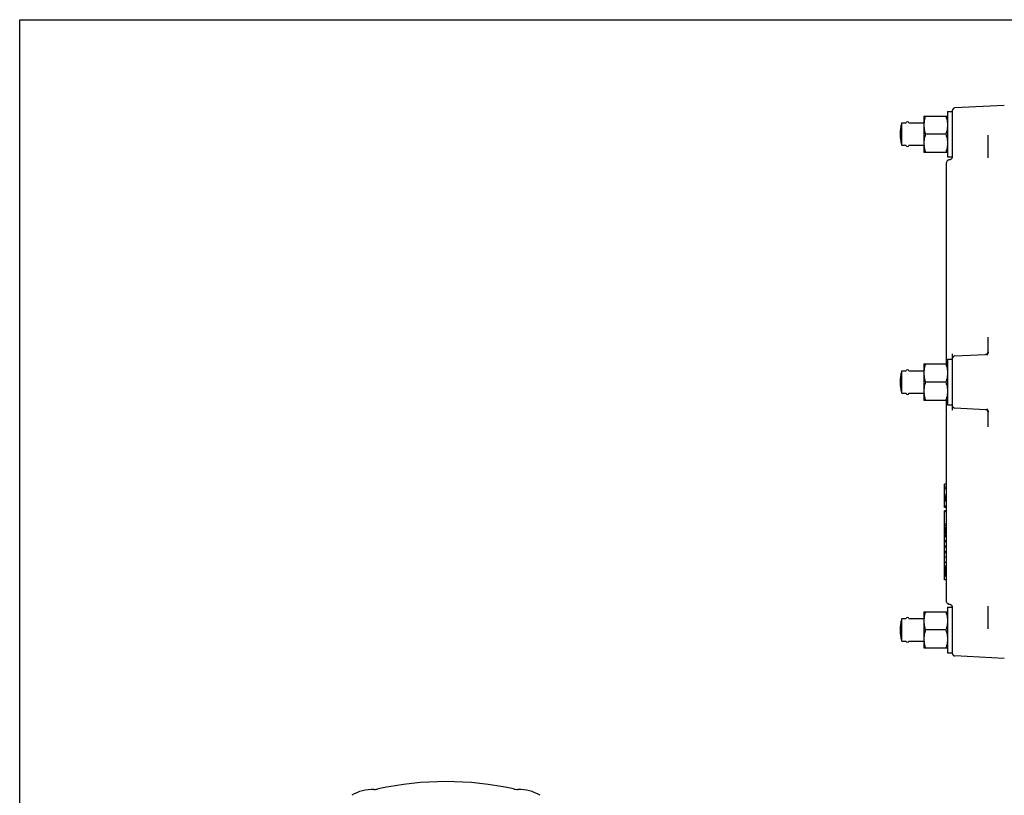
# Model space of a CAD drawing. Header units: inches. Extents: x 0 to 22, y 0 to 17.
# Tile 6 of 10: x 0 to 10.2, y 9 to 17. Entities that reach past the tile are written whole.
import ezdxf

# ---------------------------------------------------------------- set-up
doc = ezdxf.new("R2010")
doc.units = ezdxf.units.IN
doc.header["$LTSCALE"] = 1.21
doc.header["$MEASUREMENT"] = 0
doc.layers.get('0').update_dxf_attribs({"linetype": 'CONTINUOUS'})

msp = doc.modelspace()

# ---------------------------------------------------------------- linework, layer by layer
at = {"color": 7, "linetype": 'CONTINUOUS'}
for p, q in [((0, 0), (0, 17)), ((0, 17), (22, 17)), ((9.615, 16.05), (9.615, 15.578)), ((9.615, 16.05), (9.664, 16.05)), ((9.664, 16.055), (9.664, 15.577)), ((10.204, 16.111), (9.692, 16.085)), ((9.142, 15.698), (9.142, 15.931)), ((9.142, 15.931), (9.187, 15.931)), ((9.215, 15.931), (9.37, 15.931)), ((9.37, 16.001), (9.37, 15.627)), ((9.37, 16.001), (9.615, 16.001)), ((9.136, 15.72), (9.136, 15.909)), ((9.598, 15.814), (9.387, 15.814)), ((10.038, 15.569), (10.038, 15.802)), ((9.142, 15.698), (9.187, 15.698)), ((9.215, 15.698), (9.37, 15.698)), ((9.37, 15.627), (9.615, 15.627)), ((9.605, 13.432), (9.605, 15.518)), ((9.615, 15.578), (9.664, 15.578)), ((9.639, 15.549), (9.63, 15.548)), ((10.038, 13.562), (10.038, 13.711)), ((9.615, 13.482), (9.615, 13.009)), ((9.615, 13.482), (9.664, 13.482)), ((9.664, 13.539), (9.664, 12.952)), ((9.692, 13.516), (10.01, 13.532)), ((9.37, 13.432), (9.37, 13.058)), ((9.37, 13.432), (9.615, 13.432)), ((9.136, 13.151), (9.136, 13.34)), ((9.142, 13.129), (9.142, 13.362)), ((9.142, 13.362), (9.187, 13.362)), ((9.215, 13.362), (9.37, 13.362)), ((9.598, 13.245), (9.387, 13.245)), ((9.142, 13.129), (9.187, 13.129)), ((9.215, 13.129), (9.37, 13.129)), ((9.37, 13.058), (9.615, 13.058)), ((9.605, 10.972), (9.605, 13.058)), ((9.615, 13.009), (9.664, 13.009)), ((10.01, 12.958), (9.692, 12.975)), ((10.038, 12.78), (10.038, 12.929)), ((9.586, 11.945), (9.586, 12.187)), ((9.605, 12.187), (9.586, 12.187)), ((9.605, 12.154), (9.586, 12.154)), ((9.605, 12.139), (9.586, 12.139)), ((9.605, 12.071), (9.586, 12.071)), ((9.605, 12.056), (9.586, 12.056)), ((9.605, 12.052), (9.586, 12.052)), ((9.605, 12.041), (9.586, 12.041)), ((9.605, 12.031), (9.586, 12.031)), ((9.605, 12.021), (9.586, 12.021)), ((9.605, 12.012), (9.586, 12.012)), ((9.605, 11.959), (9.586, 11.959)), ((9.605, 11.945), (9.586, 11.945)), ((9.586, 11.194), (9.586, 11.909)), ((9.605, 11.909), (9.586, 11.909)), ((9.605, 11.9), (9.586, 11.9)), ((9.605, 11.773), (9.586, 11.773)), ((9.605, 11.756), (9.586, 11.756)), ((9.605, 11.733), (9.586, 11.733)), ((9.605, 11.721), (9.586, 11.721)), ((9.605, 11.708), (9.586, 11.708)), ((9.605, 11.692), (9.586, 11.692)), ((9.605, 11.68), (9.586, 11.68)), ((9.605, 11.668), (9.586, 11.668)), ((9.605, 11.652), (9.586, 11.652)), ((9.605, 11.644), (9.586, 11.644)), ((9.605, 11.641), (9.586, 11.641)), ((9.605, 11.6), (9.586, 11.6)), ((9.605, 11.589), (9.586, 11.589)), ((9.605, 11.545), (9.586, 11.545)), ((9.605, 11.534), (9.586, 11.534)), ((9.605, 11.487), (9.586, 11.487)), ((9.605, 11.474), (9.586, 11.474)), ((9.605, 11.429), (9.586, 11.429)), ((9.605, 11.375), (9.586, 11.375)), ((9.605, 11.337), (9.586, 11.337)), ((9.605, 11.326), (9.586, 11.326)), ((9.605, 11.315), (9.586, 11.315)), ((9.605, 11.304), (9.586, 11.304)), ((9.605, 11.288), (9.586, 11.288)), ((9.605, 11.278), (9.586, 11.278)), ((9.605, 11.271), (9.586, 11.271)), ((9.605, 11.265), (9.586, 11.265)), ((9.605, 11.261), (9.586, 11.261)), ((9.605, 11.247), (9.586, 11.247)), ((9.605, 11.233), (9.586, 11.233)), ((9.605, 11.194), (9.586, 11.194)), ((9.63, 10.943), (9.639, 10.942)), ((10.038, 10.688), (10.038, 10.921)), ((9.37, 10.863), (9.615, 10.863)), ((9.37, 10.863), (9.37, 10.489)), ((9.615, 10.913), (9.664, 10.913)), ((9.615, 10.913), (9.615, 10.44)), ((9.664, 10.918), (9.664, 10.913)), ((9.664, 10.913), (9.664, 10.436)), ((9.136, 10.582), (9.136, 10.771)), ((9.142, 10.793), (9.187, 10.793)), ((9.142, 10.56), (9.142, 10.793)), ((9.215, 10.793), (9.37, 10.793)), ((9.598, 10.676), (9.387, 10.676)), ((9.142, 10.56), (9.187, 10.56)), ((9.215, 10.56), (9.37, 10.56)), ((9.37, 10.489), (9.615, 10.489)), ((9.615, 10.44), (9.664, 10.44)), ((10.204, 10.379), (9.692, 10.406))]:
    msp.add_line(p, q, dxfattribs=at)
for points in [[(9.63, 15.548), (9.625, 15.546), (9.619, 15.544), (9.615, 15.54), (9.611, 15.536), (9.608, 15.53), (9.606, 15.524), (9.605, 15.518)], [(9.664, 15.578), (9.664, 15.572), (9.662, 15.567), (9.66, 15.562), (9.656, 15.558), (9.652, 15.554), (9.647, 15.551), (9.642, 15.549), (9.639, 15.549)], [(9.63, 10.943), (9.625, 10.944), (9.62, 10.947), (9.616, 10.95), (9.612, 10.954), (9.609, 10.959), (9.606, 10.964), (9.605, 10.97), (9.605, 10.972)], [(9.63, 10.943), (9.625, 10.945), (9.619, 10.947), (9.615, 10.951), (9.611, 10.955), (9.608, 10.96), (9.606, 10.966), (9.606, 10.968)], [(9.639, 10.942), (9.642, 10.941), (9.647, 10.939), (9.652, 10.937), (9.656, 10.933), (9.66, 10.928), (9.662, 10.924), (9.664, 10.918)]]:
    msp.add_lwpolyline(points, dxfattribs=at)
for centre, radius, start, end in [((9.694, 16.055), 0.0295, 93, 180), ((9.518, 15.814), 0.394, 162.7922, 197.2078), ((9.201, 15.927), 0.0148, 13.34, 166.66), ((9.201, 15.701), 0.0148, 193.34, 346.66), ((9.694, 13.486), 0.0295, 93, 180), ((10.009, 13.562), 0.0295, 273, 359.9992), ((9.201, 13.358), 0.0148, 13.34, 166.66), ((9.518, 13.245), 0.394, 162.7922, 197.2078), ((9.201, 13.132), 0.0148, 193.34, 346.66), ((9.694, 13.004), 0.0295, 180, 267), ((10.009, 12.929), 0.0295, 0.0008, 87), ((9.518, 10.676), 0.394, 162.7922, 197.2078), ((9.201, 10.79), 0.0148, 13.34, 166.66), ((9.201, 10.563), 0.0148, 193.34, 346.66), ((9.694, 10.436), 0.0295, 180, 267), ((4.417, 5.78), 3.324, 77.8212, 102.1788), ((3.666, 8.584), 0.44, 89.2712, 120.7288), ((3.674, 9.224), 0.2, 269.2712, 282.1788), ((5.16, 9.224), 0.2, 257.8212, 270.7288), ((5.169, 8.584), 0.44, 59.2712, 90.7288)]:
    msp.add_arc(centre, radius, start, end, dxfattribs=at)
for points, start_tangent, end_tangent in [([(9.372, 15.936), (9.37, 15.908)], (-0.003262, -0.028327), (0, -0.028493)), ([(9.387, 16.001), (9.378, 15.969), (9.372, 15.938)], (-0.020492, -0.061477), (-0.007933, -0.06436)), ([(9.372, 15.938), (9.372, 15.936)], (-0.000253, -0.00205), (-0.000236, -0.002052)), ([(9.598, 16.001), (9.608, 15.969), (9.613, 15.938)], (0.020493, -0.061479), (0.007933, -0.064362)), ([(9.613, 15.938), (9.614, 15.936)], (0.000253, -0.002049), (0.000236, -0.002051)), ([(9.614, 15.936), (9.615, 15.908)], (0.003262, -0.028327), (0, -0.028493)), ([(9.37, 15.908), (9.372, 15.877), (9.378, 15.846), (9.387, 15.814)], (0, -0.09536), (0.030155, -0.090466)), ([(9.615, 15.908), (9.613, 15.877), (9.608, 15.846), (9.598, 15.814)], (0, -0.09536), (-0.030155, -0.090466)), ([(9.379, 15.787), (9.378, 15.782), (9.372, 15.751), (9.37, 15.721)], (-0.016529, -0.065237), (0, -0.067271)), ([(9.37, 15.721), (9.372, 15.692)], (0, -0.028493), (0.003262, -0.028327)), ([(9.387, 15.814), (9.379, 15.787)], (-0.008883, -0.026648), (-0.006902, -0.02724)), ([(9.598, 15.814), (9.608, 15.782), (9.613, 15.751), (9.615, 15.721)], (0.030155, -0.090466), (0, -0.09536)), ([(9.615, 15.721), (9.614, 15.692)], (0, -0.028493), (-0.003262, -0.028327)), ([(9.372, 15.692), (9.372, 15.69)], (0.000237, -0.002062), (0.000254, -0.00206)), ([(9.372, 15.69), (9.378, 15.659), (9.387, 15.627)], (0.007935, -0.06435), (0.020489, -0.061468)), ([(9.613, 15.69), (9.608, 15.659), (9.598, 15.627)], (-0.007934, -0.064351), (-0.02049, -0.061469)), ([(9.614, 15.692), (9.613, 15.69)], (-0.000237, -0.002061), (-0.000254, -0.002059)), ([(10.038, 13.558), (10.037, 13.551), (10.034, 13.543), (10.03, 13.533), (10.024, 13.521)], (-0.005195, -0.039443), (-0.016012, -0.03642)), ([(9.387, 13.432), (9.378, 13.4), (9.372, 13.369)], (-0.020492, -0.061477), (-0.007933, -0.06436)), ([(9.372, 13.369), (9.372, 13.367)], (-0.000253, -0.00205), (-0.000236, -0.002052)), ([(9.598, 13.432), (9.608, 13.4), (9.613, 13.369)], (0.020493, -0.061479), (0.007933, -0.064362)), ([(9.613, 13.369), (9.614, 13.367)], (0.000253, -0.002049), (0.000236, -0.002051)), ([(9.372, 13.367), (9.37, 13.339)], (-0.003262, -0.028327), (0, -0.028493)), ([(9.37, 13.339), (9.372, 13.308), (9.378, 13.278), (9.387, 13.245)], (0, -0.09536), (0.030155, -0.090466)), ([(9.615, 13.339), (9.613, 13.308), (9.608, 13.278), (9.598, 13.245)], (0, -0.09536), (-0.030155, -0.090466)), ([(9.614, 13.367), (9.615, 13.339)], (0.003262, -0.028327), (0, -0.028493)), ([(9.379, 13.218), (9.378, 13.213), (9.372, 13.182), (9.37, 13.152)], (-0.016529, -0.065237), (0, -0.067271)), ([(9.387, 13.245), (9.379, 13.218)], (-0.008883, -0.026648), (-0.006902, -0.02724)), ([(9.598, 13.245), (9.608, 13.213), (9.613, 13.182), (9.615, 13.152)], (0.030155, -0.090466), (0, -0.09536)), ([(9.37, 13.152), (9.372, 13.123)], (0, -0.028493), (0.003262, -0.028327)), ([(9.372, 13.123), (9.372, 13.121)], (0.000237, -0.002062), (0.000254, -0.00206)), ([(9.372, 13.121), (9.378, 13.091), (9.387, 13.058)], (0.007935, -0.06435), (0.020489, -0.061468)), ([(9.613, 13.121), (9.608, 13.091), (9.598, 13.058)], (-0.007934, -0.064351), (-0.02049, -0.061469)), ([(9.614, 13.123), (9.613, 13.121)], (-0.000237, -0.002061), (-0.000254, -0.002059)), ([(9.615, 13.152), (9.614, 13.123)], (0, -0.028493), (-0.003262, -0.028327)), ([(10.024, 12.97), (10.03, 12.958), (10.034, 12.948), (10.037, 12.939), (10.038, 12.933)], (0.016012, -0.03642), (0.005195, -0.039444)), ([(9.387, 10.863), (9.378, 10.831), (9.372, 10.8)], (-0.020492, -0.061477), (-0.007933, -0.06436)), ([(9.598, 10.863), (9.608, 10.831), (9.613, 10.8)], (0.020493, -0.061479), (0.007933, -0.064362)), ([(9.372, 10.798), (9.37, 10.77)], (-0.003262, -0.028327), (0, -0.028493)), ([(9.37, 10.77), (9.372, 10.739), (9.378, 10.709), (9.387, 10.676)], (0, -0.09536), (0.030155, -0.090466)), ([(9.372, 10.8), (9.372, 10.798)], (-0.000253, -0.00205), (-0.000236, -0.002052)), ([(9.615, 10.77), (9.613, 10.739), (9.608, 10.709), (9.598, 10.676)], (0, -0.09536), (-0.030155, -0.090466)), ([(9.613, 10.8), (9.614, 10.798)], (0.000253, -0.002049), (0.000236, -0.002051)), ([(9.614, 10.798), (9.615, 10.77)], (0.003262, -0.028327), (0, -0.028493)), ([(9.379, 10.649), (9.378, 10.644), (9.372, 10.613), (9.37, 10.583)], (-0.016529, -0.065237), (0, -0.067271)), ([(9.387, 10.676), (9.379, 10.649)], (-0.008883, -0.026648), (-0.006902, -0.02724)), ([(9.598, 10.676), (9.608, 10.644), (9.613, 10.613), (9.615, 10.583)], (0.030155, -0.090466), (0, -0.09536)), ([(9.37, 10.583), (9.372, 10.554)], (0, -0.028493), (0.003262, -0.028327)), ([(9.372, 10.554), (9.372, 10.552)], (0.000237, -0.002062), (0.000254, -0.00206)), ([(9.372, 10.552), (9.378, 10.522), (9.387, 10.489)], (0.007935, -0.06435), (0.020489, -0.061468)), ([(9.613, 10.552), (9.608, 10.522), (9.598, 10.489)], (-0.007934, -0.064351), (-0.02049, -0.061469)), ([(9.614, 10.554), (9.613, 10.552)], (-0.000237, -0.002061), (-0.000254, -0.002059)), ([(9.615, 10.583), (9.614, 10.554)], (0, -0.028493), (-0.003262, -0.028327))]:
    msp.add_spline(points, degree=3, dxfattribs=dict(at, start_tangent=start_tangent, end_tangent=end_tangent))

doc.saveas('drawing.dxf')
